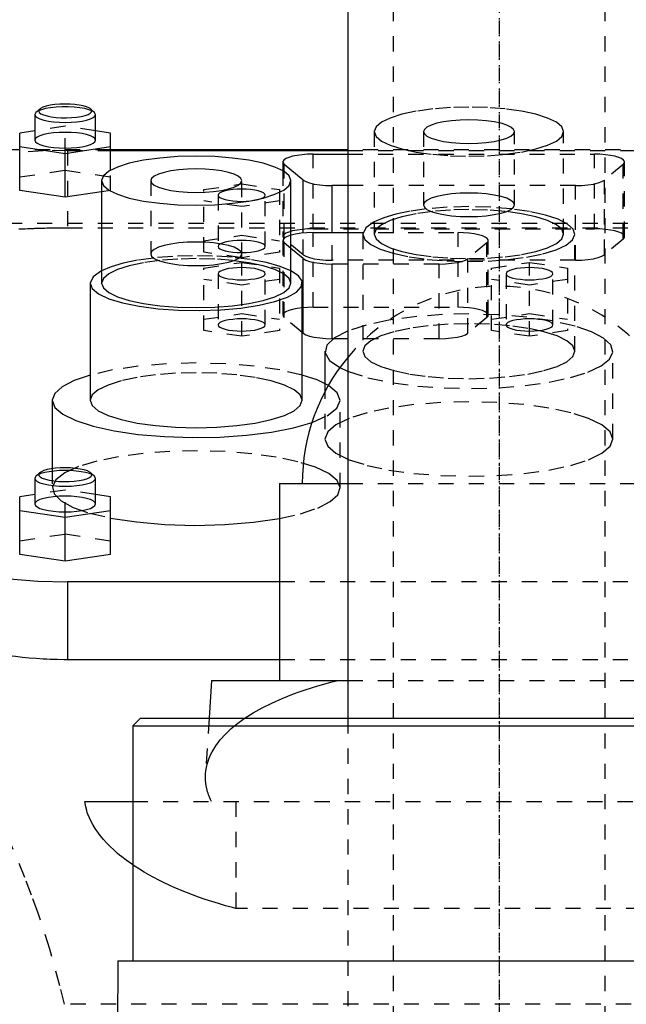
# Model space of a CAD drawing. Extents: x -105 to 105, y -97 to 359.
# Tile 7 of 9: x -32 to 8, y 194 to 259. Entities that reach past the tile are written whole.
import ezdxf

# ---------------------------------------------------------------- set-up
doc = ezdxf.new("R2010")
doc.units = 0
doc.linetypes.add('CENTER', pattern=[1.5, 0.45, -0.5, 0.05, -0.5])
doc.linetypes.add('DASHED', pattern=[2, 1, -1])
for name, color, linetype in [('AM_0', 7, 'CONTINUOUS'), ('AM_3', 7, 'DASHED'), ('AM_7', 7, 'CENTER')]:
    doc.layers.add(name, color=color, linetype=linetype)

msp = doc.modelspace()

# ---------------------------------------------------------------- linework, layer by layer
at = {"layer": 'AM_0', "color": 7, "linetype": 'CONTINUOUS'}
for p, q in [((-10, 296.5), (-10, 212.5)), ((-30.577, 252.474), (-30.65, 252.335)), ((-30.65, 252.335), (-30.65, 250.645)), ((-30.336, 252.698), (-30.577, 252.474)), ((-26.723, 252.474), (-26.964, 252.698)), ((-26.65, 252.335), (-26.723, 252.474)), ((-26.65, 250.645), (-26.65, 252.335)), ((-30.65, 251.265), (-31.65, 251.116)), ((-31.65, 247.322), (-31.65, 251.116)), ((-25.65, 251.116), (-26.65, 251.265)), ((-25.65, 248.664), (-25.65, 251.116)), ((-31.65, 250.219), (-28.65, 249.771)), ((-28.65, 249.771), (-25.65, 250.219)), ((-31.65, 250), (-39.86, 250)), ((-28.65, 246.874), (-28.65, 249.771)), ((-10, 250), (-25.65, 250)), ((-25.65, 249.97), (-10, 249.97)), ((-12.28, 249.72), (-10, 249.72)), ((-14.28, 249.202), (-14.28, 248.624)), ((-14.189, 248.568), (-14.189, 249.048)), ((-12.939, 248.013), (-14.189, 249.048)), ((-26.25, 247.973), (-26.25, 241.211)), ((-13.75, 241.211), (-13.75, 247.973)), ((-12.939, 244.515), (-12.939, 248.013)), ((-11.03, 244.544), (-11.03, 247.649)), ((-10, 247.649), (-11.03, 247.649)), ((-28.65, 246.874), (-31.65, 247.322)), ((-26.25, 247.232), (-28.65, 246.874)), ((-12.28, 244.544), (-10, 244.544)), ((-12.939, 242.836), (-13.75, 243.508)), ((-12.939, 237.91), (-12.939, 242.836)), ((-11.03, 237.547), (-11.03, 242.473)), ((-10, 242.473), (-11.03, 242.473)), ((-27, 241.211), (-27, 233.484)), ((-13, 233.484), (-13, 241.211)), ((-12.939, 237.91), (-13, 237.961)), ((-10.946, 237.547), (-11.03, 237.547)), ((-11.5, 236.719), (-11.5, 234.582)), ((-29.5, 233.484), (-29.5, 228.967)), ((-30.577, 228.468), (-30.65, 228.329)), ((-30.65, 228.329), (-30.65, 226.639)), ((-30.336, 228.692), (-30.577, 228.468)), ((-26.723, 228.468), (-26.964, 228.692)), ((-26.65, 228.329), (-26.723, 228.468)), ((-26.65, 226.639), (-26.65, 228.329)), ((-14.5, 228), (-14.5, 215)), ((-14.5, 228), (-10.009, 228)), ((-30.65, 227.26), (-31.65, 227.11)), ((-31.65, 223.316), (-31.65, 227.11)), ((-25.65, 227.11), (-26.65, 227.26)), ((-25.65, 223.316), (-25.65, 227.11)), ((-31.65, 226.214), (-28.65, 225.766)), ((-28.65, 225.766), (-25.65, 226.214)), ((-28.65, 222.868), (-28.65, 225.766)), ((-28.65, 222.868), (-31.65, 223.316)), ((-25.65, 223.316), (-28.65, 222.868)), ((-28.5, 221.5), (-28.5, 216.359)), ((-14.5, 221.5), (-28.5, 221.5)), ((-14.5, 216.359), (-28.5, 216.359)), ((-19, 215), (-19.156, 212.5)), ((-19, 215), (-10.011, 215)), ((-23.675, 212.5), (-24.175, 212)), ((-23.675, 212.5), (23.675, 212.5)), ((-24.175, 212), (-24.175, 196.5)), ((-24.175, 212), (24.175, 212)), ((-27.357, 207), (-24.189, 207)), ((-25.175, 196.5), (-25.431, 160.873)), ((-25.175, 196.5), (25.175, 196.5))]:
    msp.add_line(p, q, dxfattribs=at)
for points in [[(-28.65, 253.029), (-28.997, 253.02), (-29.329, 252.994), (-29.635, 252.951), (-29.902, 252.893), (-30.119, 252.822), (-30.279, 252.742), (-30.373, 252.655), (-30.399, 252.566), (-30.357, 252.476), (-30.246, 252.391), (-30.072, 252.312), (-29.842, 252.245), (-29.565, 252.19), (-29.251, 252.151), (-28.914, 252.129), (-28.566, 252.124), (-28.222, 252.137), (-27.894, 252.168), (-27.597, 252.215), (-27.341, 252.276), (-27.137, 252.349), (-26.993, 252.431), (-26.914, 252.519), (-26.905, 252.609), (-26.964, 252.698)], [(-26.964, 252.698), (-27.08, 252.776), (-27.249, 252.848), (-27.467, 252.91), (-27.725, 252.961), (-28.015, 252.998), (-28.327, 253.022), (-28.65, 253.029)], [(-30.65, 252.335), (-30.612, 252.234), (-30.498, 252.137), (-30.313, 252.047), (-30.064, 251.969), (-29.761, 251.904), (-29.415, 251.857), (-29.04, 251.827), (-28.65, 251.817), (-28.26, 251.827), (-27.885, 251.857), (-27.539, 251.904), (-27.236, 251.969), (-26.987, 252.047), (-26.802, 252.137), (-26.688, 252.234), (-26.65, 252.335)], [(-30.65, 250.645), (-30.612, 250.544), (-30.498, 250.446), (-30.313, 250.357), (-30.064, 250.278), (-29.761, 250.214), (-29.415, 250.166), (-29.04, 250.137), (-28.65, 250.127), (-28.26, 250.137), (-27.885, 250.166), (-27.539, 250.214), (-27.236, 250.278), (-26.987, 250.357), (-26.802, 250.446), (-26.688, 250.544), (-26.65, 250.645)], [(-12.28, 249.72), (-12.652, 249.711), (-13.012, 249.684), (-13.346, 249.64), (-13.642, 249.581), (-13.891, 249.509), (-14.083, 249.426), (-14.213, 249.335), (-14.274, 249.239), (-14.266, 249.143), (-14.189, 249.048)], [(-12.939, 248.013), (-12.771, 247.912), (-12.526, 247.824), (-12.214, 247.75), (-11.85, 247.695), (-11.449, 247.661), (-11.03, 247.649)], [(-12.28, 244.544), (-12.69, 244.533), (-13.083, 244.5), (-13.442, 244.447), (-13.752, 244.376)], [(-12.939, 242.836), (-12.771, 242.736), (-12.526, 242.647), (-12.214, 242.574), (-11.85, 242.519), (-11.449, 242.485), (-11.03, 242.473)], [(-26.25, 242.027), (-26.81, 241.631), (-27, 241.211)], [(-27, 241.211), (-26.86, 240.85), (-26.445, 240.504), (-25.772, 240.186), (-24.867, 239.909), (-23.768, 239.684), (-22.517, 239.521), (-21.166, 239.425), (-19.768, 239.4), (-18.38, 239.449), (-17.056, 239.568), (-15.85, 239.752), (-14.811, 239.995), (-13.979, 240.287), (-13.389, 240.616), (-13.063, 240.969), (-13.015, 241.331), (-13.247, 241.689), (-13.75, 242.027)], [(-26.25, 241.211), (-26.13, 240.896), (-25.774, 240.592), (-25.197, 240.313), (-24.419, 240.067), (-23.472, 239.866), (-22.392, 239.717), (-21.219, 239.625), (-20, 239.594), (-18.781, 239.625), (-17.608, 239.717), (-16.528, 239.866), (-15.581, 240.067), (-14.803, 240.313), (-14.226, 240.592), (-13.87, 240.896), (-13.75, 241.211)], [(-12.939, 237.91), (-12.771, 237.81), (-12.526, 237.721), (-12.214, 237.647), (-11.85, 237.592), (-11.449, 237.558), (-11.03, 237.547)], [(-10.005, 238.043), (-10.878, 237.594), (-11.38, 237.108), (-11.49, 236.606), (-11.202, 236.109), (-10.53, 235.637)], [(-27, 235.146), (-28.065, 234.783), (-28.853, 234.376), (-29.337, 233.938), (-29.5, 233.484)], [(-11.278, 234.458), (-12.027, 234.821), (-13, 235.146)], [(-29.5, 233.484), (-29.324, 233.013), (-28.803, 232.559), (-27.955, 232.14), (-26.813, 231.77), (-25.418, 231.464), (-23.823, 231.233), (-22.086, 231.085), (-20.272, 231.026), (-18.447, 231.058), (-16.68, 231.18), (-15.037, 231.387), (-13.577, 231.672), (-12.355, 232.024)], [(-27, 233.484), (-26.865, 233.13), (-26.467, 232.791), (-25.82, 232.477), (-24.95, 232.203), (-23.889, 231.977), (-22.679, 231.81), (-21.366, 231.707), (-20, 231.672), (-18.634, 231.707), (-17.321, 231.81), (-16.111, 231.977), (-15.05, 232.203), (-14.18, 232.477), (-13.533, 232.791), (-13.135, 233.13), (-13, 233.484)], [(-30.336, 228.692), (-30.395, 228.603), (-30.386, 228.513), (-30.307, 228.426), (-30.163, 228.343), (-29.959, 228.27), (-29.703, 228.209), (-29.406, 228.162), (-29.078, 228.132), (-28.734, 228.118), (-28.386, 228.123), (-28.049, 228.146), (-27.735, 228.185), (-27.458, 228.239), (-27.228, 228.307), (-27.054, 228.385), (-26.943, 228.471), (-26.901, 228.56), (-26.927, 228.65), (-27.021, 228.737), (-27.181, 228.817), (-27.398, 228.887), (-27.665, 228.945), (-27.971, 228.988), (-28.303, 229.015), (-28.65, 229.024)], [(-28.65, 229.024), (-28.973, 229.016), (-29.285, 228.993), (-29.575, 228.955), (-29.833, 228.905), (-30.051, 228.842), (-30.22, 228.771), (-30.336, 228.692)], [(-30.65, 228.329), (-30.612, 228.228), (-30.498, 228.131), (-30.313, 228.042), (-30.064, 227.963), (-29.761, 227.899), (-29.415, 227.851), (-29.04, 227.822), (-28.65, 227.812), (-28.26, 227.822), (-27.885, 227.851), (-27.539, 227.899), (-27.236, 227.963), (-26.987, 228.042), (-26.802, 228.131), (-26.688, 228.228), (-26.65, 228.329)], [(-30.65, 226.639), (-30.612, 226.538), (-30.498, 226.441), (-30.313, 226.351), (-30.064, 226.273), (-29.761, 226.209), (-29.415, 226.161), (-29.04, 226.131), (-28.65, 226.121), (-28.26, 226.131), (-27.885, 226.161), (-27.539, 226.209), (-27.236, 226.273), (-26.987, 226.351), (-26.802, 226.441), (-26.688, 226.538), (-26.65, 226.639)], [(-25.656, 225.713), (-23.947, 225.452), (-22.065, 225.289), (-20.093, 225.23), (-18.117, 225.279), (-16.224, 225.432), (-14.495, 225.685)], [(-38.5, 224.088), (-38.308, 223.583), (-37.739, 223.098), (-36.815, 222.65), (-35.571, 222.258), (-34.056, 221.936), (-32.327, 221.697), (-30.451, 221.55), (-28.5, 221.5)]]:
    msp.add_lwpolyline(points, dxfattribs=at)
for points in [[(-13.75, 247.973), (-13.87, 248.288), (-14.226, 248.592), (-14.803, 248.871), (-15.581, 249.117), (-16.528, 249.318), (-17.608, 249.467), (-18.781, 249.559), (-20, 249.59), (-21.219, 249.559), (-22.392, 249.467), (-23.472, 249.318), (-24.419, 249.117), (-25.197, 248.871), (-25.774, 248.592), (-26.13, 248.288), (-26.25, 247.973), (-26.13, 247.657), (-25.774, 247.354), (-25.197, 247.074), (-24.419, 246.829), (-23.472, 246.628), (-22.392, 246.478), (-21.219, 246.386), (-20, 246.355), (-18.781, 246.386), (-17.608, 246.478), (-16.528, 246.628), (-15.581, 246.829), (-14.803, 247.074), (-14.226, 247.354), (-13.87, 247.657)], [(-17, 247.973), (-17.058, 248.124), (-17.228, 248.27), (-17.506, 248.404), (-17.879, 248.522), (-18.333, 248.618), (-18.852, 248.69), (-19.415, 248.734), (-20, 248.749), (-20.585, 248.734), (-21.148, 248.69), (-21.667, 248.618), (-22.121, 248.522), (-22.494, 248.404), (-22.772, 248.27), (-22.942, 248.124), (-23, 247.973), (-22.942, 247.821), (-22.772, 247.676), (-22.494, 247.541), (-22.121, 247.424), (-21.667, 247.327), (-21.148, 247.255), (-20.585, 247.211), (-20, 247.196), (-19.415, 247.211), (-18.852, 247.255), (-18.333, 247.327), (-17.879, 247.424), (-17.506, 247.541), (-17.228, 247.676), (-17.058, 247.821)]]:
    msp.add_lwpolyline(points, close=True, dxfattribs=at)
for points in [[(-28.5, 216.359, 0), (-28.725, 216.36, 0), (-29.179, 216.367, 0), (-29.637, 216.381, 0), (-29.867, 216.391, 0), (-30.098, 216.403, 0), (-30.559, 216.433, 0), (-31.018, 216.47, 0), (-31.473, 216.516, 0), (-31.923, 216.568, 0), (-32.366, 216.628, 0), (-32.584, 216.661, 0), (-32.799, 216.695, 0), (-33.223, 216.769, 0), (-33.635, 216.85, 0), (-34.033, 216.936, 0), (-34.416, 217.029, 0), (-34.783, 217.126, 0), (-34.961, 217.176, 0), (-35.133, 217.228, 0), (-35.465, 217.333, 0), (-35.78, 217.443, 0), (-35.934, 217.5, 0)], [(-24.179, 202.821, 0), (-24.334, 202.928, 0), (-24.634, 203.144, 0), (-24.92, 203.364, 0), (-25.057, 203.475, 0), (-25.191, 203.587, 0), (-25.448, 203.813, 0), (-25.69, 204.042, 0), (-25.917, 204.273, 0), (-26.128, 204.507, 0), (-26.322, 204.742, 0), (-26.414, 204.86, 0), (-26.501, 204.978, 0), (-26.664, 205.216, 0), (-26.81, 205.454, 0), (-26.939, 205.693, 0), (-27.052, 205.932, 0), (-27.149, 206.171, 0), (-27.191, 206.29, 0), (-27.229, 206.409, 0), (-27.293, 206.646, 0), (-27.34, 206.882, 0), (-27.357, 207, 0)]]:
    msp.add_polyline3d(points, dxfattribs=at)
msp.add_arc((0, 228), 13, 140.28486, 180, dxfattribs=at)
at = {"layer": 'AM_3', "color": 6, "linetype": 'DASHED'}
for p, q in [((-7, 307.5), (-7, -77.5)), ((7, -77.5), (7, 307.5)), ((-28.65, 251.564), (-30.65, 251.265)), ((-28.65, 249.771), (-28.65, 251.564)), ((-26.65, 251.265), (-28.65, 251.564)), ((-8.25, 251.208), (-8.25, 244.446)), ((-5, 251.208), (-5, 246.378)), ((1, 246.378), (1, 251.208)), ((4.25, 244.446), (4.25, 251.208)), ((-25.65, 250), (-31.65, 250)), ((-28.5, 249.97), (-28.5, 244.865)), ((-28.5, 249.97), (-25.65, 249.97)), ((-12.28, 244.794), (-12.28, 249.72)), ((10, 250), (-10, 250)), ((-10, 249.97), (10, 249.97)), ((-10, 249.72), (6.28, 249.72)), ((6.28, 244.794), (6.28, 249.72)), ((8.189, 249.048), (6.939, 248.013)), ((8.189, 244.122), (8.189, 249.048)), ((8.28, 244.276), (8.28, 249.202)), ((-31.65, 248.218), (-28.65, 248.667)), ((-28.65, 248.667), (-25.65, 248.218)), ((-25.65, 247.322), (-25.65, 248.664)), ((-14.28, 248.624), (-14.28, 244.276)), ((-14.189, 244.122), (-14.189, 248.568)), ((-23, 247.973), (-23, 243.143)), ((-19.5, 247.383), (-17, 247.757)), ((-17, 242.882), (-17, 247.973)), ((-17, 247.757), (-14.5, 247.383)), ((5.03, 247.649), (-10, 247.649)), ((5.03, 242.723), (5.03, 247.649)), ((6.939, 243.086), (6.939, 248.013)), ((-25.65, 247.322), (-26.25, 247.232)), ((-19.5, 243.255), (-19.5, 247.383)), ((-18.55, 247.01), (-18.55, 243.629)), ((-15.45, 243.629), (-15.45, 247.01)), ((-14.5, 247.383), (-14.5, 243.255)), ((-17, 246.263), (-19.5, 246.636)), ((-14.5, 246.636), (-17, 246.263)), ((38.5, 245.15), (-38.5, 245.15)), ((-28.5, 244.865), (28.5, 244.865)), ((-19.5, 244.003), (-17, 244.376)), ((-17, 244.376), (-14.5, 244.003)), ((-12.939, 243.086), (-12.939, 244.515)), ((-12.28, 244.794), (6.28, 244.794)), ((-12.28, 239.617), (-12.28, 244.544)), ((-11.03, 242.723), (-11.03, 244.544)), ((-10, 244.544), (-2.72, 244.544)), ((-9, 244.446), (-9, 236.719)), ((-2.72, 239.617), (-2.72, 244.544)), ((5, 236.719), (5, 244.446)), ((-14.28, 244.026), (-14.28, 239.1)), ((-12.939, 243.086), (-14.189, 244.122)), ((-14.189, 238.945), (-14.189, 243.872)), ((-13.75, 243.508), (-14.189, 243.872)), ((-0.811, 243.872), (-2.061, 242.836)), ((-0.811, 238.945), (-0.811, 243.872)), ((-0.72, 239.1), (-0.72, 244.026)), ((8.189, 244.122), (6.939, 243.086)), ((-17, 242.882), (-19.5, 243.255)), ((-14.5, 243.255), (-17, 242.882)), ((-19.5, 242.207), (-17, 242.581)), ((-17, 242.581), (-14.5, 242.207)), ((-17, 237.706), (-17, 242.581)), ((5.03, 242.723), (-11.03, 242.723)), ((-3.97, 242.473), (-10, 242.473)), ((-3.97, 237.547), (-3.97, 242.473)), ((-2.061, 237.91), (-2.061, 242.836)), ((-0.5, 242.207), (2, 242.581)), ((2, 242.581), (4.5, 242.207)), ((2, 237.706), (2, 242.581)), ((-19.5, 238.079), (-19.5, 242.207)), ((-18.55, 241.833), (-18.55, 238.453)), ((-15.45, 238.453), (-15.45, 241.833)), ((-14.5, 242.207), (-14.5, 238.079)), ((-0.5, 238.079), (-0.5, 242.207)), ((0.45, 241.833), (0.45, 238.453)), ((3.55, 238.453), (3.55, 241.833)), ((4.5, 242.207), (4.5, 238.079)), ((-17, 241.086), (-19.5, 241.46)), ((-14.5, 241.46), (-17, 241.086)), ((2, 241.086), (-0.5, 241.46)), ((4.5, 241.46), (2, 241.086)), ((-19.5, 238.826), (-17, 239.2)), ((-17, 239.2), (-14.5, 238.826)), ((-12.28, 239.617), (-2.72, 239.617)), ((-0.5, 238.826), (2, 239.2)), ((2, 239.2), (4.5, 238.826)), ((-13, 237.961), (-14.189, 238.945)), ((-7.005, 238.809), (-7.295, 238.76)), ((-0.811, 238.945), (-2.061, 237.91)), ((-17, 237.706), (-19.5, 238.079)), ((-14.5, 238.079), (-17, 237.706)), ((2, 237.706), (-0.5, 238.079)), ((4.5, 238.079), (2, 237.706)), ((-3.97, 237.547), (-10.946, 237.547)), ((7.5, 230.924), (7.5, 236.719)), ((-10.53, 235.637), (-10.005, 235.395)), ((-11.5, 234.582), (-11.5, 230.924)), ((-10.5, 227.689), (-10.5, 233.484)), ((-29.5, 228.967), (-29.5, 227.689)), ((-28.65, 227.559), (-30.65, 227.26)), ((-28.65, 225.766), (-28.65, 227.559)), ((-26.65, 227.26), (-28.65, 227.559)), ((-10.009, 228), (10.009, 228)), ((-31.65, 224.213), (-28.65, 224.661)), ((-28.65, 224.661), (-25.65, 224.213)), ((14.5, 221.5), (-14.5, 221.5)), ((14.5, 216.359), (-14.5, 216.359)), ((-10.011, 215), (10.011, 215)), ((-19.156, 212.5), (-19.386, 208.83)), ((-10, 212.5), (-10, -25.3)), ((-24.189, 207), (24.189, 207)), ((-17.375, 207), (-17.375, 199.939)), ((17.375, 199.939), (-17.375, 199.939)), ((28.705, 193.625), (-28.705, 193.625))]:
    msp.add_line(p, q, dxfattribs=at)
for points in [[(-26.723, 252.474), (-26.868, 252.57), (-27.084, 252.657), (-27.362, 252.731), (-27.691, 252.789), (-28.059, 252.829), (-28.45, 252.85), (-28.85, 252.85), (-29.241, 252.829), (-29.609, 252.789), (-29.938, 252.731), (-30.216, 252.657), (-30.432, 252.57), (-30.577, 252.474)], [(-28.65, 251.162), (-29.04, 251.152), (-29.415, 251.123), (-29.761, 251.075), (-30.064, 251.011), (-30.313, 250.932), (-30.498, 250.843), (-30.612, 250.746), (-30.65, 250.645)], [(-26.65, 250.645), (-26.688, 250.746), (-26.802, 250.843), (-26.987, 250.932), (-27.236, 251.011), (-27.539, 251.075), (-27.885, 251.123), (-28.26, 251.152), (-28.65, 251.162)], [(-28.5, 249.97), (-30.097, 249.937), (-31.653, 249.838)], [(8.189, 249.048), (8.266, 249.143), (8.274, 249.239), (8.213, 249.335), (8.083, 249.426), (7.891, 249.509), (7.642, 249.581), (7.346, 249.64), (7.012, 249.684), (6.652, 249.711), (6.28, 249.72)], [(5.03, 247.649), (5.449, 247.661), (5.85, 247.695), (6.214, 247.75), (6.526, 247.824), (6.771, 247.912), (6.939, 248.013)], [(-17, 247.411), (-17.302, 247.403), (-17.593, 247.38), (-17.861, 247.343), (-18.096, 247.293), (-18.289, 247.233), (-18.432, 247.163), (-18.52, 247.088), (-18.55, 247.01)], [(-18.55, 247.01), (-18.52, 246.932), (-18.432, 246.856), (-18.289, 246.787), (-18.096, 246.726), (-17.861, 246.676), (-17.593, 246.639), (-17.302, 246.616), (-17, 246.609)], [(-17, 246.609), (-16.698, 246.616), (-16.407, 246.639), (-16.139, 246.676), (-15.904, 246.726), (-15.711, 246.787), (-15.568, 246.856), (-15.48, 246.932), (-15.45, 247.01), (-15.48, 247.088), (-15.568, 247.163), (-15.711, 247.233), (-15.904, 247.293), (-16.139, 247.343), (-16.407, 247.38), (-16.698, 247.403), (-17, 247.411)], [(-2, 246.258), (-3.436, 246.22), (-4.812, 246.106)], [(0.812, 246.106), (-0.564, 246.22), (-2, 246.258)], [(-4.812, 246.106), (-5.873, 245.956), (-6.818, 245.761), (-7.62, 245.527), (-8.254, 245.26)], [(-7.002, 243.179), (-5.954, 242.951), (-4.754, 242.781), (-3.45, 242.674), (-2.09, 242.635), (-0.726, 242.665), (0.588, 242.763), (1.804, 242.926), (2.875, 243.146), (3.759, 243.417), (4.423, 243.726), (4.842, 244.063), (4.999, 244.415), (4.889, 244.768), (4.515, 245.109), (3.893, 245.424), (3.045, 245.702), (2.005, 245.932), (0.812, 246.106)], [(-8.254, 245.26), (-8.811, 244.865), (-9, 244.446)], [(-12.28, 244.794), (-12.652, 244.785), (-13.012, 244.758), (-13.346, 244.714), (-13.642, 244.655), (-13.891, 244.583), (-14.083, 244.5), (-14.213, 244.409), (-14.274, 244.313), (-14.266, 244.216), (-14.189, 244.122)], [(-13.752, 244.376), (-14.001, 244.29), (-14.175, 244.191), (-14.266, 244.086), (-14.271, 243.978), (-14.189, 243.872)], [(-9, 244.446), (-8.869, 244.098), (-8.481, 243.762), (-7.851, 243.452), (-7.002, 243.179)], [(-0.811, 243.872), (-0.734, 243.966), (-0.726, 244.063), (-0.787, 244.159), (-0.917, 244.249), (-1.109, 244.333), (-1.358, 244.405), (-1.654, 244.464), (-1.988, 244.508), (-2.348, 244.534), (-2.72, 244.544)], [(8.189, 244.122), (8.266, 244.216), (8.274, 244.313), (8.213, 244.409), (8.083, 244.5), (7.891, 244.583), (7.642, 244.655), (7.346, 244.714), (7.012, 244.758), (6.652, 244.785), (6.28, 244.794)], [(-13.75, 242.027), (-14.456, 242.317), (-15.361, 242.568), (-16.432, 242.77), (-17.632, 242.916), (-18.916, 243.001), (-20.239, 243.022), (-21.553, 242.978), (-22.812, 242.87)], [(-12.939, 243.086), (-12.771, 242.986), (-12.526, 242.897), (-12.214, 242.824), (-11.85, 242.769), (-11.449, 242.735), (-11.03, 242.723)], [(5.03, 242.723), (5.449, 242.735), (5.85, 242.769), (6.214, 242.824), (6.526, 242.897), (6.771, 242.986), (6.939, 243.086)], [(-22.812, 242.87), (-23.871, 242.721), (-24.815, 242.526), (-25.616, 242.293), (-26.25, 242.027)], [(-20, 242.829), (-21.219, 242.798), (-22.392, 242.706), (-23.472, 242.556), (-24.419, 242.355), (-25.197, 242.11), (-25.774, 241.83), (-26.13, 241.527), (-26.25, 241.211)], [(-13.75, 241.211), (-13.87, 241.527), (-14.226, 241.83), (-14.803, 242.11), (-15.581, 242.355), (-16.528, 242.556), (-17.608, 242.706), (-18.781, 242.798), (-20, 242.829)], [(-3.97, 242.473), (-3.551, 242.485), (-3.15, 242.519), (-2.786, 242.574), (-2.474, 242.647), (-2.229, 242.736), (-2.061, 242.836)], [(-15.45, 241.833), (-15.48, 241.912), (-15.568, 241.987), (-15.711, 242.056), (-15.904, 242.117), (-16.139, 242.167), (-16.407, 242.204), (-16.698, 242.227), (-17, 242.235), (-17.302, 242.227), (-17.593, 242.204), (-17.861, 242.167), (-18.096, 242.117), (-18.289, 242.056), (-18.432, 241.987), (-18.52, 241.912), (-18.55, 241.833)], [(-18.55, 241.833), (-18.52, 241.755), (-18.432, 241.68), (-18.289, 241.611), (-18.096, 241.55), (-17.861, 241.5), (-17.593, 241.463), (-17.302, 241.44), (-17, 241.432), (-16.698, 241.44), (-16.407, 241.463), (-16.139, 241.5), (-15.904, 241.55), (-15.711, 241.611), (-15.568, 241.68), (-15.48, 241.755), (-15.45, 241.833)], [(3.55, 241.833), (3.52, 241.912), (3.432, 241.987), (3.289, 242.056), (3.096, 242.117), (2.861, 242.167), (2.593, 242.204), (2.302, 242.227), (2, 242.235), (1.698, 242.227), (1.407, 242.204), (1.139, 242.167), (0.904, 242.117), (0.711, 242.056), (0.568, 241.987), (0.48, 241.912), (0.45, 241.833)], [(0.45, 241.833), (0.48, 241.755), (0.568, 241.68), (0.711, 241.611), (0.904, 241.55), (1.139, 241.5), (1.407, 241.463), (1.698, 241.44), (2, 241.432), (2.302, 241.44), (2.593, 241.463), (2.861, 241.5), (3.096, 241.55), (3.289, 241.611), (3.432, 241.68), (3.52, 241.755), (3.55, 241.833)], [(-12.28, 239.617), (-12.652, 239.608), (-13.012, 239.581), (-13.346, 239.538), (-13.642, 239.479), (-13.891, 239.406), (-14.083, 239.323), (-14.213, 239.232), (-14.274, 239.137), (-14.266, 239.04), (-14.189, 238.945)], [(-2, 239.178), (-3.747, 239.136), (-5.435, 239.012), (-7.005, 238.809)], [(-0.811, 238.945), (-0.734, 239.04), (-0.726, 239.137), (-0.787, 239.232), (-0.917, 239.323), (-1.109, 239.406), (-1.358, 239.479), (-1.654, 239.538), (-1.988, 239.581), (-2.348, 239.608), (-2.72, 239.617)], [(5.007, 238.379), (3.536, 238.717), (1.828, 238.969), (-0.044, 239.125), (-2, 239.178)], [(-7.295, 238.76), (-8.793, 238.438), (-10.005, 238.043)], [(-7.005, 234.629), (-5.38, 234.421), (-3.632, 234.297), (-1.824, 234.261), (-0.023, 234.314), (1.706, 234.455), (3.3, 234.679), (4.702, 234.976), (5.859, 235.338), (6.73, 235.749), (7.283, 236.196), (7.497, 236.662), (7.366, 237.13), (6.894, 237.583), (6.098, 238.005), (5.007, 238.379)], [(-3.97, 237.547), (-3.551, 237.558), (-3.15, 237.592), (-2.786, 237.647), (-2.474, 237.721), (-2.229, 237.81), (-2.061, 237.91)], [(-13, 235.146), (-14.47, 235.483), (-16.177, 235.735), (-18.047, 235.89), (-20, 235.943), (-21.953, 235.89), (-23.823, 235.735), (-25.53, 235.483), (-27, 235.146)], [(-20, 235.296), (-21.366, 235.261), (-22.679, 235.158), (-23.889, 234.99), (-24.95, 234.765), (-25.82, 234.49), (-26.467, 234.177), (-26.865, 233.837), (-27, 233.484)], [(-13, 233.484), (-13.135, 233.837), (-13.533, 234.177), (-14.18, 234.49), (-15.05, 234.765), (-16.111, 234.99), (-17.321, 235.158), (-18.634, 235.261), (-20, 235.296)], [(-10.005, 235.395), (-8.671, 234.969), (-7.005, 234.629)], [(-12.355, 232.024), (-11.353, 232.466), (-10.726, 232.951), (-10.5, 233.46), (-10.687, 233.969), (-11.278, 234.458)], [(-14.495, 225.685), (-13.11, 225.996), (-11.981, 226.37), (-11.152, 226.793), (-10.652, 227.25), (-10.501, 227.723), (-10.704, 228.195), (-11.253, 228.648), (-12.128, 229.065), (-13.297, 229.431), (-14.715, 229.732), (-16.331, 229.957), (-18.083, 230.097), (-19.907, 230.147), (-21.734, 230.106), (-23.496, 229.975), (-25.129, 229.758), (-26.57, 229.465), (-27.766, 229.105), (-28.673, 228.692), (-29.256, 228.242), (-29.495, 227.772), (-29.379, 227.298), (-28.914, 226.839), (-28.117, 226.411), (-27.017, 226.031), (-25.656, 225.713)], [(-28.65, 228.847), (-29.019, 228.838), (-29.376, 228.812), (-29.707, 228.769), (-30.002, 228.711), (-30.251, 228.64), (-30.445, 228.558), (-30.577, 228.468)], [(-26.723, 228.468), (-26.855, 228.558), (-27.049, 228.64), (-27.298, 228.711), (-27.593, 228.769), (-27.924, 228.812), (-28.281, 228.838), (-28.65, 228.847)], [(-28.65, 227.157), (-29.04, 227.147), (-29.415, 227.117), (-29.761, 227.069), (-30.064, 227.005), (-30.313, 226.927), (-30.498, 226.837), (-30.612, 226.74), (-30.65, 226.639)], [(-26.65, 226.639), (-26.688, 226.74), (-26.802, 226.837), (-26.987, 226.927), (-27.236, 227.005), (-27.539, 227.069), (-27.885, 227.117), (-28.26, 227.147), (-28.65, 227.157)]]:
    msp.add_lwpolyline(points, dxfattribs=at)
for points in [[(4.25, 251.208), (4.13, 251.524), (3.774, 251.827), (3.197, 252.107), (2.419, 252.352), (1.472, 252.553), (0.392, 252.702), (-0.781, 252.794), (-2, 252.826), (-3.219, 252.794), (-4.392, 252.702), (-5.472, 252.553), (-6.419, 252.352), (-7.197, 252.107), (-7.774, 251.827), (-8.13, 251.524), (-8.25, 251.208), (-8.13, 250.892), (-7.774, 250.589), (-7.197, 250.309), (-6.419, 250.064), (-5.472, 249.863), (-4.392, 249.713), (-3.219, 249.621), (-2, 249.59), (-0.781, 249.621), (0.392, 249.713), (1.472, 249.863), (2.419, 250.064), (3.197, 250.309), (3.774, 250.589), (4.13, 250.892)], [(1, 251.208), (0.942, 251.359), (0.772, 251.505), (0.494, 251.639), (0.121, 251.757), (-0.333, 251.854), (-0.852, 251.925), (-1.415, 251.969), (-2, 251.984), (-2.585, 251.969), (-3.148, 251.925), (-3.667, 251.854), (-4.121, 251.757), (-4.494, 251.639), (-4.772, 251.505), (-4.942, 251.359), (-5, 251.208), (-4.942, 251.056), (-4.772, 250.911), (-4.494, 250.777), (-4.121, 250.659), (-3.667, 250.562), (-3.148, 250.491), (-2.585, 250.446), (-2, 250.431), (-1.415, 250.446), (-0.852, 250.491), (-0.333, 250.562), (0.121, 250.659), (0.494, 250.777), (0.772, 250.911), (0.942, 251.056)], [(1, 246.378), (0.942, 246.53), (0.772, 246.675), (0.494, 246.81), (0.121, 246.927), (-0.333, 247.024), (-0.852, 247.096), (-1.415, 247.14), (-2, 247.155), (-2.585, 247.14), (-3.148, 247.096), (-3.667, 247.024), (-4.121, 246.927), (-4.494, 246.81), (-4.772, 246.675), (-4.942, 246.53), (-5, 246.378), (-4.942, 246.227), (-4.772, 246.081), (-4.494, 245.947), (-4.121, 245.829), (-3.667, 245.733), (-3.148, 245.661), (-2.585, 245.617), (-2, 245.602), (-1.415, 245.617), (-0.852, 245.661), (-0.333, 245.733), (0.121, 245.829), (0.494, 245.947), (0.772, 246.081), (0.942, 246.227)], [(4.25, 244.446), (4.13, 244.762), (3.774, 245.066), (3.197, 245.345), (2.419, 245.59), (1.472, 245.791), (0.392, 245.941), (-0.781, 246.033), (-2, 246.064), (-3.219, 246.033), (-4.392, 245.941), (-5.472, 245.791), (-6.419, 245.59), (-7.197, 245.345), (-7.774, 245.066), (-8.13, 244.762), (-8.25, 244.446), (-8.13, 244.131), (-7.774, 243.827), (-7.197, 243.548), (-6.419, 243.303), (-5.472, 243.101), (-4.392, 242.952), (-3.219, 242.86), (-2, 242.829), (-0.781, 242.86), (0.392, 242.952), (1.472, 243.101), (2.419, 243.303), (3.197, 243.548), (3.774, 243.827), (4.13, 244.131)], [(-17, 243.143), (-17.058, 243.295), (-17.228, 243.44), (-17.506, 243.574), (-17.879, 243.692), (-18.333, 243.789), (-18.852, 243.86), (-19.415, 243.905), (-20, 243.92), (-20.585, 243.905), (-21.148, 243.86), (-21.667, 243.789), (-22.121, 243.692), (-22.494, 243.574), (-22.772, 243.44), (-22.942, 243.295), (-23, 243.143), (-22.942, 242.992), (-22.772, 242.846), (-22.494, 242.712), (-22.121, 242.594), (-21.667, 242.497), (-21.148, 242.426), (-20.585, 242.382), (-20, 242.367), (-19.415, 242.382), (-18.852, 242.426), (-18.333, 242.497), (-17.879, 242.594), (-17.506, 242.712), (-17.228, 242.846), (-17.058, 242.992)], [(-15.45, 243.629), (-15.48, 243.707), (-15.568, 243.783), (-15.711, 243.852), (-15.904, 243.913), (-16.139, 243.963), (-16.407, 244), (-16.698, 244.022), (-17, 244.03), (-17.302, 244.022), (-17.593, 244), (-17.861, 243.963), (-18.096, 243.913), (-18.289, 243.852), (-18.432, 243.783), (-18.52, 243.707), (-18.55, 243.629), (-18.52, 243.551), (-18.432, 243.476), (-18.289, 243.406), (-18.096, 243.345), (-17.861, 243.295), (-17.593, 243.258), (-17.302, 243.236), (-17, 243.228), (-16.698, 243.236), (-16.407, 243.258), (-16.139, 243.295), (-15.904, 243.345), (-15.711, 243.406), (-15.568, 243.476), (-15.48, 243.551)], [(-15.45, 238.453), (-15.48, 238.531), (-15.568, 238.606), (-15.711, 238.676), (-15.904, 238.736), (-16.139, 238.786), (-16.407, 238.823), (-16.698, 238.846), (-17, 238.854), (-17.302, 238.846), (-17.593, 238.823), (-17.861, 238.786), (-18.096, 238.736), (-18.289, 238.676), (-18.432, 238.606), (-18.52, 238.531), (-18.55, 238.453), (-18.52, 238.374), (-18.432, 238.299), (-18.289, 238.23), (-18.096, 238.169), (-17.861, 238.119), (-17.593, 238.082), (-17.302, 238.059), (-17, 238.051), (-16.698, 238.059), (-16.407, 238.082), (-16.139, 238.119), (-15.904, 238.169), (-15.711, 238.23), (-15.568, 238.299), (-15.48, 238.374)], [(5, 236.719), (4.865, 237.073), (4.467, 237.412), (3.82, 237.726), (2.95, 238), (1.889, 238.225), (0.679, 238.393), (-0.634, 238.496), (-2, 238.531), (-3.366, 238.496), (-4.679, 238.393), (-5.889, 238.225), (-6.95, 238), (-7.82, 237.726), (-8.467, 237.412), (-8.865, 237.073), (-9, 236.719), (-8.865, 236.366), (-8.467, 236.026), (-7.82, 235.713), (-6.95, 235.438), (-5.889, 235.213), (-4.679, 235.045), (-3.366, 234.942), (-2, 234.907), (-0.634, 234.942), (0.679, 235.045), (1.889, 235.213), (2.95, 235.438), (3.82, 235.713), (4.467, 236.026), (4.865, 236.366)], [(3.55, 238.453), (3.52, 238.531), (3.432, 238.606), (3.289, 238.676), (3.096, 238.736), (2.861, 238.786), (2.593, 238.823), (2.302, 238.846), (2, 238.854), (1.698, 238.846), (1.407, 238.823), (1.139, 238.786), (0.904, 238.736), (0.711, 238.676), (0.568, 238.606), (0.48, 238.531), (0.45, 238.453), (0.48, 238.374), (0.568, 238.299), (0.711, 238.23), (0.904, 238.169), (1.139, 238.119), (1.407, 238.082), (1.698, 238.059), (2, 238.051), (2.302, 238.059), (2.593, 238.082), (2.861, 238.119), (3.096, 238.169), (3.289, 238.23), (3.432, 238.299), (3.52, 238.374)], [(-11.5, 230.924), (-11.317, 230.444), (-10.777, 229.983), (-9.899, 229.558), (-8.718, 229.185), (-7.278, 228.879), (-5.635, 228.652), (-3.853, 228.512), (-2, 228.465), (-0.147, 228.512), (1.635, 228.652), (3.278, 228.879), (4.718, 229.185), (5.899, 229.558), (6.777, 229.983), (7.317, 230.444), (7.5, 230.924), (7.317, 231.404), (6.777, 231.865), (5.899, 232.29), (4.718, 232.662), (3.278, 232.968), (1.635, 233.195), (-0.147, 233.335), (-2, 233.383), (-3.853, 233.335), (-5.635, 233.195), (-7.278, 232.968), (-8.718, 232.662), (-9.899, 232.29), (-10.777, 231.865), (-11.317, 231.404)]]:
    msp.add_lwpolyline(points, close=True, dxfattribs=at)
for points in [[(-31.709, 244.784, 0), (-31.568, 244.791, 0), (-31.498, 244.794, 0), (-31.427, 244.798, 0), (-31.285, 244.804, 0), (-31.143, 244.81, 0), (-31.072, 244.813, 0), (-31.001, 244.816, 0), (-30.857, 244.822, 0), (-30.714, 244.827, 0), (-30.642, 244.829, 0), (-30.571, 244.832, 0), (-30.427, 244.836, 0), (-30.283, 244.84, 0), (-30.139, 244.844, 0), (-29.995, 244.847, 0), (-29.852, 244.851, 0), (-29.78, 244.852, 0), (-29.708, 244.854, 0), (-29.564, 244.856, 0), (-29.421, 244.858, 0), (-29.278, 244.86, 0), (-29.136, 244.862, 0), (-28.993, 244.863, 0), (-28.922, 244.863, 0), (-28.852, 244.864, 0), (-28.711, 244.864, 0), (-28.57, 244.865, 0), (-28.5, 244.865, 0)], [(-28.705, 193.625, 0), (-28.993, 194.853, 0), (-29.661, 197.273, 0), (-30.438, 199.649, 0), (-30.863, 200.822, 0), (-31.309, 201.984, 0), (-32.26, 204.28, 0), (-33.277, 206.538, 0), (-34.348, 208.759, 0), (-35.462, 210.944, 0), (-36.609, 213.092, 0), (-37.191, 214.152, 0), (-37.778, 215.203, 0), (-38.962, 217.275, 0), (-40.152, 219.308, 0), (-41.34, 221.3, 0), (-42.519, 223.247, 0), (-43.681, 225.147, 0), (-44.254, 226.079, 0), (-44.821, 226.999, 0), (-45.931, 228.798, 0), (-47.006, 230.543, 0), (-47.528, 231.394, 0)], [(-19.386, 208.83, 0), (-19.366, 209.041, 0), (-19.284, 209.46, 0), (-19.148, 209.874, 0), (-19.06, 210.079, 0), (-18.958, 210.283, 0), (-18.715, 210.684, 0), (-18.42, 211.076, 0), (-18.075, 211.457, 0), (-17.683, 211.827, 0), (-17.246, 212.183, 0), (-17.012, 212.355, 0), (-16.767, 212.525, 0), (-16.238, 212.859, 0), (-15.654, 213.186, 0), (-15.017, 213.504, 0), (-14.328, 213.81, 0), (-13.589, 214.103, 0), (-13.202, 214.244, 0), (-12.804, 214.381, 0), (-11.975, 214.642, 0), (-11.106, 214.885, 0), (-10.658, 215, 0)], [(-18.99, 207, 0), (-19.015, 207.05, 0), (-19.061, 207.15, 0), (-19.104, 207.251, 0), (-19.125, 207.301, 0), (-19.145, 207.351, 0), (-19.182, 207.452, 0), (-19.217, 207.554, 0), (-19.248, 207.655, 0), (-19.277, 207.757, 0), (-19.302, 207.859, 0), (-19.314, 207.91, 0), (-19.324, 207.961, 0), (-19.343, 208.063, 0), (-19.359, 208.165, 0), (-19.372, 208.268, 0), (-19.382, 208.37, 0), (-19.388, 208.472, 0), (-19.39, 208.524, 0), (-19.392, 208.575, 0), (-19.392, 208.677, 0), (-19.388, 208.779, 0), (-19.386, 208.83, 0)], [(-17.375, 199.939, 0), (-17.612, 200.002, 0), (-18.078, 200.132, 0), (-18.534, 200.266, 0), (-18.758, 200.335, 0), (-18.98, 200.405, 0), (-19.415, 200.548, 0), (-19.839, 200.696, 0), (-20.251, 200.847, 0), (-20.651, 201.001, 0), (-21.038, 201.159, 0), (-21.227, 201.239, 0), (-21.413, 201.32, 0), (-21.775, 201.483, 0), (-22.124, 201.648, 0), (-22.465, 201.817, 0), (-22.797, 201.99, 0), (-23.121, 202.168, 0), (-23.28, 202.259, 0), (-23.436, 202.35, 0), (-23.741, 202.536, 0), (-24.035, 202.725, 0), (-24.179, 202.821, 0)]]:
    msp.add_polyline3d(points, dxfattribs=at)
msp.add_arc((0, 228), 13, 39.71514, 140.28486, dxfattribs=at)
at = {"layer": 'AM_7', "color": 4, "linetype": 'CENTER'}
for p, q in [((0, 334.05), (0, -16.925)), ((0, 326.75), (0, -96.75)), ((0, 242.7), (0, -37.19))]:
    msp.add_line(p, q, dxfattribs=at)

doc.saveas('drawing.dxf')
